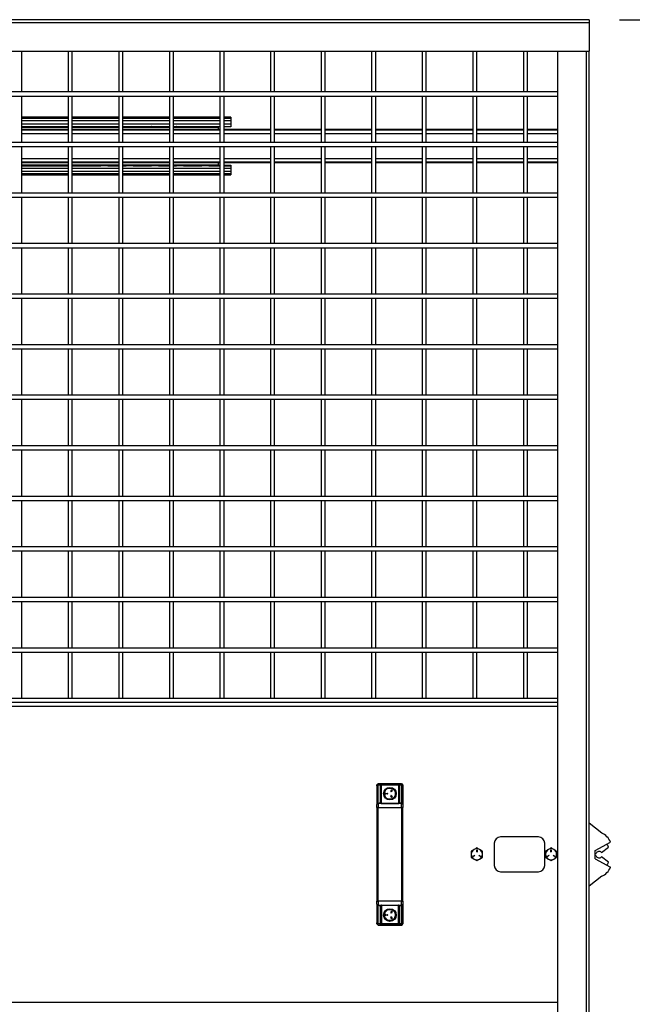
# Model space of a CAD drawing. Header units: inches. Extents: x 0.2 to 10.8, y 0.2 to 8.2.
# Tile 13 of 42: x 3.6 to 4.6, y 3.4 to 5. Entities that reach past the tile are written whole.
import ezdxf

# ---------------------------------------------------------------- set-up
doc = ezdxf.new("R2010")
doc.units = ezdxf.units.IN
doc.header["$MEASUREMENT"] = 0
doc.layers.add('DIMENSIONS', color=140, linetype='Continuous', lineweight=25)
doc.styles.add('SLDTEXTSTYLE0', font='TXT', dxfattribs={"width": 0.7})
doc.dimstyles.new('SLDDIMSTYLE0', dxfattribs={"dimtxt": 0.084961, "dimasz": 0.13, "dimexe": 0, "dimexo": 0.0625, "dimgap": 0.02124, "dimtad": 0, "dimtih": 1, "dimtoh": 1, "dimlfac": 24, "dimrnd": 1e-09, "dimzin": 12, "dimdsep": 46, "dimtxsty": 'SLDTEXTSTYLE0', "dimsah": 1, "dimcen": 0.09, "dimadec": 0, "dimazin": 3, "dimtfac": 1, "dimtofl": 0, "dimtmove": 0, "dimatfit": 3, "dimfxl": 0, "dimfrac": 2, "dimtolj": 1, "dimtzin": 12, "dimarcsym": 0})

# ---------------------------------------------------------------- blocks, each defined once
blk = doc.blocks.new('_D')
at = {"layer": 'DIMENSIONS'}
for p, q in [((4.6236, 5.0463), (5.124, 5.0463)), ((4.999, 5.0463), (4.999, 3.823)), ((4.8021, 3.669), (4.7736, 3.669)), ((4.7736, 3.669), (4.7736, 3.5339)), ((5.1959, 3.669), (5.2245, 3.669)), ((5.2245, 3.669), (5.2245, 3.5339)), ((4.7736, 3.5339), (4.8021, 3.5339)), ((5.2245, 3.5339), (5.1959, 3.5339)), ((4.999, 2.2955), (4.999, 3.5149)), ((4.6236, 2.2955), (5.124, 2.2955))]:
    blk.add_line(p, q, dxfattribs=at)
for points in [[(4.999, 5.0463), (4.979, 4.9163), (5.019, 4.9163)], [(4.999, 2.2955), (5.019, 2.4255), (4.979, 2.4255)]]:
    blk.add_solid(points, dxfattribs=at)
at = {"layer": 'DIMENSIONS', "char_height": 0.08333, "attachment_point": 1, "style": 'SLDTEXTSTYLE0'}
for s, insert in [('66.02', (4.8374, 3.7954)), ('1676.9', (4.8021, 3.6414))]:
    blk.add_mtext(s, dxfattribs=dict(at, insert=insert))

msp = doc.modelspace()

# ---------------------------------------------------------------- linework, layer by layer
for p, q in [((4.57355, 5.04628), (2.62564, 5.04628)), ((2.62564, 5.04148), (4.57355, 5.04148)), ((4.57355, 5.04628), (4.57355, 5.04148)), ((4.57355, 5.04148), (4.57355, 4.9942)), ((2.62564, 4.9942), (4.57355, 4.9942)), ((3.63866, 4.92716), (3.63866, 4.9942)), ((3.71532, 4.9942), (3.71532, 4.92716)), ((3.72199, 4.92716), (3.72199, 4.9942)), ((3.79866, 4.9942), (3.79866, 4.92716)), ((3.80532, 4.92716), (3.80532, 4.9942)), ((3.88199, 4.9942), (3.88199, 4.92716)), ((3.88866, 4.92716), (3.88866, 4.9942)), ((3.96532, 4.9942), (3.96532, 4.92716)), ((3.97199, 4.92716), (3.97199, 4.9942)), ((4.04866, 4.9942), (4.04866, 4.92716)), ((4.05532, 4.92716), (4.05532, 4.9942)), ((4.13199, 4.9942), (4.13199, 4.92716)), ((4.13866, 4.92716), (4.13866, 4.9942)), ((4.21532, 4.9942), (4.21532, 4.92716)), ((4.22199, 4.92716), (4.22199, 4.9942)), ((4.29866, 4.9942), (4.29866, 4.92716)), ((4.30532, 4.92716), (4.30532, 4.9942)), ((4.38199, 4.9942), (4.38199, 4.92716)), ((4.38866, 4.92716), (4.38866, 4.9942)), ((4.46532, 4.9942), (4.46532, 4.92716)), ((4.47199, 4.92716), (4.47199, 4.9942)), ((4.52147, 4.9942), (4.52147, 2.34758)), ((4.56875, 4.9942), (4.56875, 2.34758)), ((4.57355, 2.34758), (4.57355, 4.9942)), ((4.52147, 4.92716), (2.67772, 4.92716)), ((2.67772, 4.92049), (4.52147, 4.92049)), ((3.63866, 4.84383), (3.63866, 4.92049)), ((3.71532, 4.92049), (3.71532, 4.84383)), ((3.72199, 4.84383), (3.72199, 4.92049)), ((3.79866, 4.92049), (3.79866, 4.84383)), ((3.80532, 4.84383), (3.80532, 4.92049)), ((3.88199, 4.92049), (3.88199, 4.84383)), ((3.88866, 4.84383), (3.88866, 4.92049)), ((3.96532, 4.92049), (3.96532, 4.84383)), ((3.97199, 4.84383), (3.97199, 4.92049)), ((4.04866, 4.92049), (4.04866, 4.84383)), ((4.05532, 4.84383), (4.05532, 4.92049)), ((4.13199, 4.92049), (4.13199, 4.84383)), ((4.13866, 4.84383), (4.13866, 4.92049)), ((4.21532, 4.92049), (4.21532, 4.84383)), ((4.22199, 4.84383), (4.22199, 4.92049)), ((4.29866, 4.92049), (4.29866, 4.84383)), ((4.30532, 4.84383), (4.30532, 4.92049)), ((4.38199, 4.92049), (4.38199, 4.84383)), ((4.38866, 4.84383), (4.38866, 4.92049)), ((4.46532, 4.92049), (4.46532, 4.84383)), ((4.47199, 4.84383), (4.47199, 4.92049)), ((3.71532, 4.88547), (3.63866, 4.88547)), ((3.79866, 4.88547), (3.72199, 4.88547)), ((3.88199, 4.88547), (3.80532, 4.88547)), ((3.96532, 4.88547), (3.88866, 4.88547)), ((3.98303, 4.88547), (3.97199, 4.88547)), ((3.98303, 4.88547), (3.98303, 4.88397)), ((3.63866, 4.88397), (3.71532, 4.88397)), ((3.71532, 4.88377), (3.63866, 4.88377)), ((3.63866, 4.8801), (3.71532, 4.8801)), ((3.71532, 4.87418), (3.63866, 4.87418)), ((3.63866, 4.87049), (3.71532, 4.87049)), ((3.63866, 4.87024), (3.71532, 4.87024)), ((3.63866, 4.86921), (3.71532, 4.86921)), ((3.72199, 4.88397), (3.79866, 4.88397)), ((3.79866, 4.88377), (3.72199, 4.88377)), ((3.72199, 4.8801), (3.79866, 4.8801)), ((3.79866, 4.87418), (3.72199, 4.87418)), ((3.72199, 4.87049), (3.79866, 4.87049)), ((3.72199, 4.87024), (3.76892, 4.87024)), ((3.72199, 4.86921), (3.79866, 4.86921)), ((3.78093, 4.86921), (3.78037, 4.87049)), ((3.78051, 4.87024), (3.79866, 4.87024)), ((3.80532, 4.88397), (3.88199, 4.88397)), ((3.88199, 4.88377), (3.80532, 4.88377)), ((3.80532, 4.8801), (3.88199, 4.8801)), ((3.88199, 4.87418), (3.80532, 4.87418)), ((3.80532, 4.87049), (3.88199, 4.87049)), ((3.80532, 4.87024), (3.81059, 4.87024)), ((3.80532, 4.86921), (3.88199, 4.86921)), ((3.8226, 4.86921), (3.82204, 4.87049)), ((3.82217, 4.87024), (3.85225, 4.87024)), ((3.86426, 4.86921), (3.86371, 4.87049)), ((3.86384, 4.87024), (3.88199, 4.87024)), ((3.88866, 4.88397), (3.96532, 4.88397)), ((3.96532, 4.88377), (3.88866, 4.88377)), ((3.88866, 4.8801), (3.96532, 4.8801)), ((3.96532, 4.87418), (3.88866, 4.87418)), ((3.88866, 4.87049), (3.96532, 4.87049)), ((3.88866, 4.87024), (3.89392, 4.87024)), ((3.88866, 4.86921), (3.96219, 4.86921)), ((3.90593, 4.86921), (3.90537, 4.87049)), ((3.90551, 4.87024), (3.93559, 4.87024)), ((3.9476, 4.86921), (3.94704, 4.87049)), ((3.94717, 4.87024), (3.96532, 4.87024)), ((3.96532, 4.86954), (3.96219, 4.86954)), ((3.96219, 4.86954), (3.96219, 4.86921)), ((3.96219, 4.86921), (3.96219, 4.86534)), ((3.97199, 4.88397), (3.98303, 4.88397)), ((3.98303, 4.88377), (3.97199, 4.88377)), ((3.97199, 4.8801), (3.98303, 4.8801)), ((3.98303, 4.87418), (3.97199, 4.87418)), ((3.97199, 4.87049), (3.98303, 4.87049)), ((3.97199, 4.87024), (3.98303, 4.87024)), ((3.98303, 4.86954), (3.97199, 4.86954)), ((3.98303, 4.88397), (3.98303, 4.88377)), ((3.98303, 4.88377), (3.98303, 4.8801)), ((3.98303, 4.8801), (3.98303, 4.87418)), ((3.98303, 4.87418), (3.98303, 4.87049)), ((3.98303, 4.87049), (3.98303, 4.87024)), ((3.98303, 4.86996), (3.98303, 4.86954)), ((3.63866, 4.86534), (3.71532, 4.86534)), ((3.71532, 4.86528), (3.63866, 4.86528)), ((3.71532, 4.86399), (3.63866, 4.86399)), ((3.63866, 4.85889), (3.71532, 4.85889)), ((3.72199, 4.86534), (3.79866, 4.86534)), ((3.79866, 4.86528), (3.72199, 4.86528)), ((3.79866, 4.86399), (3.72199, 4.86399)), ((3.72199, 4.85889), (3.79866, 4.85889)), ((3.80532, 4.86534), (3.88199, 4.86534)), ((3.88199, 4.86528), (3.80532, 4.86528)), ((3.88199, 4.86399), (3.80532, 4.86399)), ((3.80532, 4.85889), (3.88199, 4.85889)), ((3.88866, 4.86534), (3.96219, 4.86534)), ((3.96532, 4.86528), (3.88866, 4.86528)), ((3.96532, 4.86399), (3.88866, 4.86399)), ((3.88866, 4.85889), (3.96532, 4.85889)), ((3.96219, 4.86534), (3.96219, 4.86528)), ((4.04866, 4.86528), (3.97199, 4.86528)), ((4.04866, 4.86399), (3.97199, 4.86399)), ((3.97199, 4.85889), (4.04866, 4.85889)), ((4.13199, 4.86528), (4.05532, 4.86528)), ((4.13199, 4.86399), (4.05532, 4.86399)), ((4.05532, 4.85889), (4.13199, 4.85889)), ((4.21532, 4.86528), (4.13866, 4.86528)), ((4.21532, 4.86399), (4.13866, 4.86399)), ((4.13866, 4.85889), (4.21532, 4.85889)), ((4.29866, 4.86528), (4.22199, 4.86528)), ((4.29866, 4.86399), (4.22199, 4.86399)), ((4.22199, 4.85889), (4.29866, 4.85889)), ((4.38199, 4.86528), (4.30532, 4.86528)), ((4.38199, 4.86399), (4.30532, 4.86399)), ((4.30532, 4.85889), (4.38199, 4.85889)), ((4.46532, 4.86528), (4.38866, 4.86528)), ((4.46532, 4.86399), (4.38866, 4.86399)), ((4.38866, 4.85889), (4.46532, 4.85889)), ((4.52147, 4.86528), (4.47199, 4.86528)), ((4.52147, 4.86399), (4.47199, 4.86399)), ((4.47199, 4.85889), (4.52147, 4.85889)), ((4.52147, 4.84383), (2.67772, 4.84383)), ((2.67772, 4.83716), (4.52147, 4.83716)), ((3.63866, 4.76049), (3.63866, 4.83716)), ((3.71532, 4.83716), (3.71532, 4.76049)), ((3.72199, 4.76049), (3.72199, 4.83716)), ((3.79866, 4.83716), (3.79866, 4.76049)), ((3.80532, 4.76049), (3.80532, 4.83716)), ((3.88199, 4.83716), (3.88199, 4.76049)), ((3.88866, 4.76049), (3.88866, 4.83716)), ((3.96532, 4.83716), (3.96532, 4.76049)), ((3.97199, 4.76049), (3.97199, 4.83716)), ((4.04866, 4.83716), (4.04866, 4.76049)), ((4.05532, 4.76049), (4.05532, 4.83716)), ((4.13199, 4.83716), (4.13199, 4.76049)), ((4.13866, 4.76049), (4.13866, 4.83716)), ((4.21532, 4.83716), (4.21532, 4.76049)), ((4.22199, 4.76049), (4.22199, 4.83716)), ((4.29866, 4.83716), (4.29866, 4.76049)), ((4.30532, 4.76049), (4.30532, 4.83716)), ((4.38199, 4.83716), (4.38199, 4.76049)), ((4.38866, 4.76049), (4.38866, 4.83716)), ((4.46532, 4.83716), (4.46532, 4.76049)), ((4.47199, 4.76049), (4.47199, 4.83716)), ((3.71532, 4.81701), (3.63866, 4.81701)), ((3.63866, 4.81191), (3.71532, 4.81191)), ((3.63866, 4.81062), (3.71532, 4.81062)), ((3.71532, 4.81057), (3.63866, 4.81057)), ((3.71532, 4.80669), (3.63866, 4.80669)), ((3.63866, 4.80566), (3.71532, 4.80566)), ((3.71532, 4.80541), (3.63866, 4.80541)), ((3.79866, 4.81701), (3.72199, 4.81701)), ((3.72199, 4.81191), (3.79866, 4.81191)), ((3.72199, 4.81062), (3.79866, 4.81062)), ((3.79866, 4.81057), (3.72199, 4.81057)), ((3.79866, 4.80669), (3.72199, 4.80669)), ((3.72199, 4.80566), (3.76892, 4.80566)), ((3.79866, 4.80541), (3.72199, 4.80541)), ((3.78037, 4.80541), (3.78093, 4.80669)), ((3.78051, 4.80566), (3.79866, 4.80566)), ((3.88199, 4.81701), (3.80532, 4.81701)), ((3.80532, 4.81191), (3.88199, 4.81191)), ((3.80532, 4.81062), (3.88199, 4.81062)), ((3.88199, 4.81057), (3.80532, 4.81057)), ((3.88199, 4.80669), (3.80532, 4.80669)), ((3.80532, 4.80566), (3.81059, 4.80566)), ((3.88199, 4.80541), (3.80532, 4.80541)), ((3.82204, 4.80541), (3.8226, 4.80669)), ((3.82217, 4.80566), (3.85225, 4.80566)), ((3.86371, 4.80541), (3.86426, 4.80669)), ((3.86384, 4.80566), (3.88199, 4.80566)), ((3.96532, 4.81701), (3.88866, 4.81701)), ((3.88866, 4.81191), (3.96532, 4.81191)), ((3.88866, 4.81062), (3.96532, 4.81062)), ((3.96219, 4.81057), (3.88866, 4.81057)), ((3.96219, 4.80669), (3.88866, 4.80669)), ((3.88866, 4.80566), (3.89392, 4.80566)), ((3.96532, 4.80541), (3.88866, 4.80541)), ((3.90537, 4.80541), (3.90593, 4.80669)), ((3.90551, 4.80566), (3.93559, 4.80566)), ((3.94704, 4.80541), (3.9476, 4.80669)), ((3.94717, 4.80566), (3.96532, 4.80566)), ((3.96219, 4.81062), (3.96219, 4.81057)), ((3.96219, 4.81057), (3.96219, 4.80669)), ((3.96219, 4.80669), (3.96219, 4.80636)), ((3.96219, 4.80636), (3.96532, 4.80636)), ((4.04866, 4.81701), (3.97199, 4.81701)), ((3.97199, 4.81191), (4.04866, 4.81191)), ((3.97199, 4.81062), (4.04866, 4.81062)), ((3.97199, 4.80636), (3.98303, 4.80636)), ((3.97199, 4.80566), (3.98303, 4.80566)), ((3.98303, 4.80541), (3.97199, 4.80541)), ((3.98303, 4.80636), (3.98303, 4.80595)), ((3.98303, 4.80566), (3.98303, 4.80541)), ((3.98303, 4.80541), (3.98303, 4.80172)), ((4.13199, 4.81701), (4.05532, 4.81701)), ((4.05532, 4.81191), (4.13199, 4.81191)), ((4.05532, 4.81062), (4.13199, 4.81062)), ((4.21532, 4.81701), (4.13866, 4.81701)), ((4.13866, 4.81191), (4.21532, 4.81191)), ((4.13866, 4.81062), (4.21532, 4.81062)), ((4.29866, 4.81701), (4.22199, 4.81701)), ((4.22199, 4.81191), (4.29866, 4.81191)), ((4.22199, 4.81062), (4.29866, 4.81062)), ((4.38199, 4.81701), (4.30532, 4.81701)), ((4.30532, 4.81191), (4.38199, 4.81191)), ((4.30532, 4.81062), (4.38199, 4.81062)), ((4.46532, 4.81701), (4.38866, 4.81701)), ((4.38866, 4.81191), (4.46532, 4.81191)), ((4.38866, 4.81062), (4.46532, 4.81062)), ((4.52147, 4.81701), (4.47199, 4.81701)), ((4.47199, 4.81191), (4.52147, 4.81191)), ((4.47199, 4.81062), (4.52147, 4.81062)), ((3.63866, 4.80172), (3.71532, 4.80172)), ((3.71532, 4.7958), (3.63866, 4.7958)), ((3.63866, 4.79214), (3.71532, 4.79214)), ((3.71532, 4.79193), (3.63866, 4.79193)), ((3.63866, 4.79043), (3.71532, 4.79043)), ((3.72199, 4.80172), (3.79866, 4.80172)), ((3.79866, 4.7958), (3.72199, 4.7958)), ((3.72199, 4.79214), (3.79866, 4.79214)), ((3.79866, 4.79193), (3.72199, 4.79193)), ((3.72199, 4.79043), (3.79866, 4.79043)), ((3.80532, 4.80172), (3.88199, 4.80172)), ((3.88199, 4.7958), (3.80532, 4.7958)), ((3.80532, 4.79214), (3.88199, 4.79214)), ((3.88199, 4.79193), (3.80532, 4.79193)), ((3.80532, 4.79043), (3.88199, 4.79043)), ((3.88866, 4.80172), (3.96532, 4.80172)), ((3.96532, 4.7958), (3.88866, 4.7958)), ((3.88866, 4.79214), (3.96532, 4.79214)), ((3.96532, 4.79193), (3.88866, 4.79193)), ((3.88866, 4.79043), (3.96532, 4.79043)), ((3.97199, 4.80172), (3.98303, 4.80172)), ((3.98303, 4.7958), (3.97199, 4.7958)), ((3.97199, 4.79214), (3.98303, 4.79214)), ((3.98303, 4.79193), (3.97199, 4.79193)), ((3.97199, 4.79043), (3.98303, 4.79043)), ((3.98303, 4.80172), (3.98303, 4.7958)), ((3.98303, 4.7958), (3.98303, 4.79214)), ((3.98303, 4.79214), (3.98303, 4.79193)), ((3.98303, 4.79193), (3.98303, 4.79043)), ((4.52147, 4.76049), (2.67772, 4.76049)), ((2.67772, 4.75383), (4.52147, 4.75383)), ((3.63866, 4.67716), (3.63866, 4.75383)), ((3.71532, 4.75383), (3.71532, 4.67716)), ((3.72199, 4.67716), (3.72199, 4.75383)), ((3.79866, 4.75383), (3.79866, 4.67716)), ((3.80532, 4.67716), (3.80532, 4.75383)), ((3.88199, 4.75383), (3.88199, 4.67716)), ((3.88866, 4.67716), (3.88866, 4.75383)), ((3.96532, 4.75383), (3.96532, 4.67716)), ((3.97199, 4.67716), (3.97199, 4.75383)), ((4.04866, 4.75383), (4.04866, 4.67716)), ((4.05532, 4.67716), (4.05532, 4.75383)), ((4.13199, 4.75383), (4.13199, 4.67716)), ((4.13866, 4.67716), (4.13866, 4.75383)), ((4.21532, 4.75383), (4.21532, 4.67716)), ((4.22199, 4.67716), (4.22199, 4.75383)), ((4.29866, 4.75383), (4.29866, 4.67716)), ((4.30532, 4.67716), (4.30532, 4.75383)), ((4.38199, 4.75383), (4.38199, 4.67716)), ((4.38866, 4.67716), (4.38866, 4.75383)), ((4.46532, 4.75383), (4.46532, 4.67716)), ((4.47199, 4.67716), (4.47199, 4.75383)), ((4.52147, 4.67716), (2.67772, 4.67716)), ((2.67772, 4.67049), (4.52147, 4.67049)), ((3.63866, 4.59383), (3.63866, 4.67049)), ((3.71532, 4.67049), (3.71532, 4.59383)), ((3.72199, 4.59383), (3.72199, 4.67049)), ((3.79866, 4.67049), (3.79866, 4.59383)), ((3.80532, 4.59383), (3.80532, 4.67049)), ((3.88199, 4.67049), (3.88199, 4.59383)), ((3.88866, 4.59383), (3.88866, 4.67049)), ((3.96532, 4.67049), (3.96532, 4.59383)), ((3.97199, 4.59383), (3.97199, 4.67049)), ((4.04866, 4.67049), (4.04866, 4.59383)), ((4.05532, 4.59383), (4.05532, 4.67049)), ((4.13199, 4.67049), (4.13199, 4.59383)), ((4.13866, 4.59383), (4.13866, 4.67049)), ((4.21532, 4.67049), (4.21532, 4.59383)), ((4.22199, 4.59383), (4.22199, 4.67049)), ((4.29866, 4.67049), (4.29866, 4.59383)), ((4.30532, 4.59383), (4.30532, 4.67049)), ((4.38199, 4.67049), (4.38199, 4.59383)), ((4.38866, 4.59383), (4.38866, 4.67049)), ((4.46532, 4.67049), (4.46532, 4.59383)), ((4.47199, 4.59383), (4.47199, 4.67049)), ((4.52147, 4.59383), (2.67772, 4.59383)), ((2.67772, 4.58716), (4.52147, 4.58716)), ((3.63866, 4.51049), (3.63866, 4.58716)), ((3.71532, 4.58716), (3.71532, 4.51049)), ((3.72199, 4.51049), (3.72199, 4.58716)), ((3.79866, 4.58716), (3.79866, 4.51049)), ((3.80532, 4.51049), (3.80532, 4.58716)), ((3.88199, 4.58716), (3.88199, 4.51049)), ((3.88866, 4.51049), (3.88866, 4.58716)), ((3.96532, 4.58716), (3.96532, 4.51049)), ((3.97199, 4.51049), (3.97199, 4.58716)), ((4.04866, 4.58716), (4.04866, 4.51049)), ((4.05532, 4.51049), (4.05532, 4.58716)), ((4.13199, 4.58716), (4.13199, 4.51049)), ((4.13866, 4.51049), (4.13866, 4.58716)), ((4.21532, 4.58716), (4.21532, 4.51049)), ((4.22199, 4.51049), (4.22199, 4.58716)), ((4.29866, 4.58716), (4.29866, 4.51049)), ((4.30532, 4.51049), (4.30532, 4.58716)), ((4.38199, 4.58716), (4.38199, 4.51049)), ((4.38866, 4.51049), (4.38866, 4.58716)), ((4.46532, 4.58716), (4.46532, 4.51049)), ((4.47199, 4.51049), (4.47199, 4.58716)), ((4.52147, 4.51049), (2.67772, 4.51049)), ((2.67772, 4.50383), (4.52147, 4.50383)), ((3.63866, 4.42716), (3.63866, 4.50383)), ((3.71532, 4.50383), (3.71532, 4.42716)), ((3.72199, 4.42716), (3.72199, 4.50383)), ((3.79866, 4.50383), (3.79866, 4.42716)), ((3.80532, 4.42716), (3.80532, 4.50383)), ((3.88199, 4.50383), (3.88199, 4.42716)), ((3.88866, 4.42716), (3.88866, 4.50383)), ((3.96532, 4.50383), (3.96532, 4.42716)), ((3.97199, 4.42716), (3.97199, 4.50383)), ((4.04866, 4.50383), (4.04866, 4.42716)), ((4.05532, 4.42716), (4.05532, 4.50383)), ((4.13199, 4.50383), (4.13199, 4.42716)), ((4.13866, 4.42716), (4.13866, 4.50383)), ((4.21532, 4.50383), (4.21532, 4.42716)), ((4.22199, 4.42716), (4.22199, 4.50383)), ((4.29866, 4.50383), (4.29866, 4.42716)), ((4.30532, 4.42716), (4.30532, 4.50383)), ((4.38199, 4.50383), (4.38199, 4.42716)), ((4.38866, 4.42716), (4.38866, 4.50383)), ((4.46532, 4.50383), (4.46532, 4.42716)), ((4.47199, 4.42716), (4.47199, 4.50383)), ((4.52147, 4.42716), (2.67772, 4.42716)), ((2.67772, 4.42049), (4.52147, 4.42049)), ((3.63866, 4.34383), (3.63866, 4.42049)), ((3.71532, 4.42049), (3.71532, 4.34383)), ((3.72199, 4.34383), (3.72199, 4.42049)), ((3.79866, 4.42049), (3.79866, 4.34383)), ((3.80532, 4.34383), (3.80532, 4.42049)), ((3.88199, 4.42049), (3.88199, 4.34383)), ((3.88866, 4.34383), (3.88866, 4.42049)), ((3.96532, 4.42049), (3.96532, 4.34383)), ((3.97199, 4.34383), (3.97199, 4.42049)), ((4.04866, 4.42049), (4.04866, 4.34383)), ((4.05532, 4.34383), (4.05532, 4.42049)), ((4.13199, 4.42049), (4.13199, 4.34383)), ((4.13866, 4.34383), (4.13866, 4.42049)), ((4.21532, 4.42049), (4.21532, 4.34383)), ((4.22199, 4.34383), (4.22199, 4.42049)), ((4.29866, 4.42049), (4.29866, 4.34383)), ((4.30532, 4.34383), (4.30532, 4.42049)), ((4.38199, 4.42049), (4.38199, 4.34383)), ((4.38866, 4.34383), (4.38866, 4.42049)), ((4.46532, 4.42049), (4.46532, 4.34383)), ((4.47199, 4.34383), (4.47199, 4.42049)), ((4.52147, 4.34383), (2.67772, 4.34383)), ((2.67772, 4.33716), (4.52147, 4.33716)), ((3.63866, 4.26049), (3.63866, 4.33716)), ((3.71532, 4.33716), (3.71532, 4.26049)), ((3.72199, 4.26049), (3.72199, 4.33716)), ((3.79866, 4.33716), (3.79866, 4.26049)), ((3.80532, 4.26049), (3.80532, 4.33716)), ((3.88199, 4.33716), (3.88199, 4.26049)), ((3.88866, 4.26049), (3.88866, 4.33716)), ((3.96532, 4.33716), (3.96532, 4.26049)), ((3.97199, 4.26049), (3.97199, 4.33716)), ((4.04866, 4.33716), (4.04866, 4.26049)), ((4.05532, 4.26049), (4.05532, 4.33716)), ((4.13199, 4.33716), (4.13199, 4.26049)), ((4.13866, 4.26049), (4.13866, 4.33716)), ((4.21532, 4.33716), (4.21532, 4.26049)), ((4.22199, 4.26049), (4.22199, 4.33716)), ((4.29866, 4.33716), (4.29866, 4.26049)), ((4.30532, 4.26049), (4.30532, 4.33716)), ((4.38199, 4.33716), (4.38199, 4.26049)), ((4.38866, 4.26049), (4.38866, 4.33716)), ((4.46532, 4.33716), (4.46532, 4.26049)), ((4.47199, 4.26049), (4.47199, 4.33716)), ((4.52147, 4.26049), (2.67772, 4.26049)), ((2.67772, 4.25383), (4.52147, 4.25383)), ((3.63866, 4.17716), (3.63866, 4.25383)), ((3.71532, 4.25383), (3.71532, 4.17716)), ((3.72199, 4.17716), (3.72199, 4.25383)), ((3.79866, 4.25383), (3.79866, 4.17716)), ((3.80532, 4.17716), (3.80532, 4.25383)), ((3.88199, 4.25383), (3.88199, 4.17716)), ((3.88866, 4.17716), (3.88866, 4.25383)), ((3.96532, 4.25383), (3.96532, 4.17716)), ((3.97199, 4.17716), (3.97199, 4.25383)), ((4.04866, 4.25383), (4.04866, 4.17716)), ((4.05532, 4.17716), (4.05532, 4.25383)), ((4.13199, 4.25383), (4.13199, 4.17716)), ((4.13866, 4.17716), (4.13866, 4.25383)), ((4.21532, 4.25383), (4.21532, 4.17716)), ((4.22199, 4.17716), (4.22199, 4.25383)), ((4.29866, 4.25383), (4.29866, 4.17716)), ((4.30532, 4.17716), (4.30532, 4.25383)), ((4.38199, 4.25383), (4.38199, 4.17716)), ((4.38866, 4.17716), (4.38866, 4.25383)), ((4.46532, 4.25383), (4.46532, 4.17716)), ((4.47199, 4.17716), (4.47199, 4.25383)), ((4.52147, 4.17716), (2.67772, 4.17716)), ((2.67772, 4.17049), (4.52147, 4.17049)), ((3.63866, 4.09383), (3.63866, 4.17049)), ((3.71532, 4.17049), (3.71532, 4.09383)), ((3.72199, 4.09383), (3.72199, 4.17049)), ((3.79866, 4.17049), (3.79866, 4.09383)), ((3.80532, 4.09383), (3.80532, 4.17049)), ((3.88199, 4.17049), (3.88199, 4.09383)), ((3.88866, 4.09383), (3.88866, 4.17049)), ((3.96532, 4.17049), (3.96532, 4.09383)), ((3.97199, 4.09383), (3.97199, 4.17049)), ((4.04866, 4.17049), (4.04866, 4.09383)), ((4.05532, 4.09383), (4.05532, 4.17049)), ((4.13199, 4.17049), (4.13199, 4.09383)), ((4.13866, 4.09383), (4.13866, 4.17049)), ((4.21532, 4.17049), (4.21532, 4.09383)), ((4.22199, 4.09383), (4.22199, 4.17049)), ((4.29866, 4.17049), (4.29866, 4.09383)), ((4.30532, 4.09383), (4.30532, 4.17049)), ((4.38199, 4.17049), (4.38199, 4.09383)), ((4.38866, 4.09383), (4.38866, 4.17049)), ((4.46532, 4.17049), (4.46532, 4.09383)), ((4.47199, 4.09383), (4.47199, 4.17049)), ((4.52147, 4.09383), (2.67772, 4.09383)), ((2.67772, 4.08716), (4.52147, 4.08716)), ((3.63866, 4.01049), (3.63866, 4.08716)), ((3.71532, 4.08716), (3.71532, 4.01049)), ((3.72199, 4.01049), (3.72199, 4.08716)), ((3.79866, 4.08716), (3.79866, 4.01049)), ((3.80532, 4.01049), (3.80532, 4.08716)), ((3.88199, 4.08716), (3.88199, 4.01049)), ((3.88866, 4.01049), (3.88866, 4.08716)), ((3.96532, 4.08716), (3.96532, 4.01049)), ((3.97199, 4.01049), (3.97199, 4.08716)), ((4.04866, 4.08716), (4.04866, 4.01049)), ((4.05532, 4.01049), (4.05532, 4.08716)), ((4.13199, 4.08716), (4.13199, 4.01049)), ((4.13866, 4.01049), (4.13866, 4.08716)), ((4.21532, 4.08716), (4.21532, 4.01049)), ((4.22199, 4.01049), (4.22199, 4.08716)), ((4.29866, 4.08716), (4.29866, 4.01049)), ((4.30532, 4.01049), (4.30532, 4.08716)), ((4.38199, 4.08716), (4.38199, 4.01049)), ((4.38866, 4.01049), (4.38866, 4.08716)), ((4.46532, 4.08716), (4.46532, 4.01049)), ((4.47199, 4.01049), (4.47199, 4.08716)), ((4.52147, 4.01049), (2.67772, 4.01049)), ((2.67772, 4.00383), (4.52147, 4.00383)), ((3.63866, 3.92716), (3.63866, 4.00383)), ((3.71532, 4.00383), (3.71532, 3.92716)), ((3.72199, 3.92716), (3.72199, 4.00383)), ((3.79866, 4.00383), (3.79866, 3.92716)), ((3.80532, 3.92716), (3.80532, 4.00383)), ((3.88199, 4.00383), (3.88199, 3.92716)), ((3.88866, 3.92716), (3.88866, 4.00383)), ((3.96532, 4.00383), (3.96532, 3.92716)), ((3.97199, 3.92716), (3.97199, 4.00383)), ((4.04866, 4.00383), (4.04866, 3.92716)), ((4.05532, 3.92716), (4.05532, 4.00383)), ((4.13199, 4.00383), (4.13199, 3.92716)), ((4.13866, 3.92716), (4.13866, 4.00383)), ((4.21532, 4.00383), (4.21532, 3.92716)), ((4.22199, 3.92716), (4.22199, 4.00383)), ((4.29866, 4.00383), (4.29866, 3.92716)), ((4.30532, 3.92716), (4.30532, 4.00383)), ((4.38199, 4.00383), (4.38199, 3.92716)), ((4.38866, 3.92716), (4.38866, 4.00383)), ((4.46532, 4.00383), (4.46532, 3.92716)), ((4.47199, 3.92716), (4.47199, 4.00383)), ((4.52147, 3.92716), (2.67772, 3.92716)), ((4.52147, 3.92049), (2.67772, 3.92049)), ((2.67772, 3.91497), (4.52147, 3.91497)), ((4.52147, 3.91497), (4.52147, 3.42601)), ((4.2241, 3.78349), (4.2241, 3.75248)), ((4.22619, 3.78689), (4.22619, 3.78513)), ((4.26467, 3.78689), (4.22619, 3.78689)), ((4.22619, 3.75413), (4.22619, 3.78513)), ((4.22619, 3.78513), (4.22931, 3.78513)), ((4.22931, 3.78513), (4.22931, 3.78591)), ((4.22931, 3.78513), (4.22931, 3.75625)), ((4.23035, 3.7848), (4.23139, 3.7848)), ((4.23035, 3.75543), (4.23035, 3.78431)), ((4.23139, 3.78688), (4.25946, 3.78688)), ((4.23139, 3.78688), (4.23139, 3.7848)), ((4.23139, 3.75439), (4.23139, 3.7848)), ((4.23139, 3.7848), (4.25946, 3.7848)), ((4.25946, 3.7848), (4.25946, 3.78688)), ((4.25946, 3.7848), (4.25946, 3.75439)), ((4.25946, 3.7848), (4.2605, 3.7848)), ((4.2605, 3.78431), (4.2605, 3.75543)), ((4.26154, 3.78591), (4.26154, 3.78513)), ((4.26154, 3.75625), (4.26154, 3.78513)), ((4.26154, 3.78513), (4.26467, 3.78513)), ((4.26467, 3.78513), (4.26467, 3.78689)), ((4.26467, 3.78513), (4.26467, 3.75413)), ((4.26675, 3.78349), (4.26675, 3.75248)), ((4.23501, 3.77049), (4.24022, 3.77951)), ((4.24022, 3.76147), (4.23501, 3.77049)), ((4.23841, 3.77077), (4.24151, 3.77077)), ((4.24151, 3.77022), (4.23841, 3.77022)), ((4.24022, 3.77951), (4.25064, 3.77951)), ((4.24715, 3.77402), (4.2487, 3.77671)), ((4.2487, 3.76428), (4.24715, 3.76696)), ((4.24917, 3.77643), (4.24762, 3.77375)), ((4.24762, 3.76723), (4.24917, 3.76455)), ((4.25064, 3.77951), (4.25584, 3.77049)), ((4.25584, 3.77049), (4.25064, 3.76147)), ((4.22619, 3.75413), (4.22619, 3.74755)), ((4.23097, 3.75413), (4.22619, 3.75413)), ((4.23139, 3.75439), (4.23139, 3.75389)), ((4.25946, 3.75439), (4.23139, 3.75439)), ((4.25946, 3.75389), (4.23139, 3.75389)), ((4.25064, 3.76147), (4.24022, 3.76147)), ((4.25946, 3.75389), (4.25946, 3.75439)), ((4.26467, 3.75413), (4.25988, 3.75413)), ((4.26467, 3.74755), (4.26467, 3.75413)), ((4.22619, 3.74755), (4.2241, 3.74755)), ((4.2241, 3.74755), (4.2241, 3.59328)), ((4.22619, 3.59328), (4.22619, 3.74755)), ((4.22619, 3.74755), (4.26467, 3.74755)), ((4.26675, 3.74755), (4.26467, 3.74755)), ((4.26467, 3.74755), (4.26467, 3.59328)), ((4.26675, 3.59328), (4.26675, 3.74755)), ((4.59435, 3.70553), (4.57355, 3.72206)), ((4.4173, 3.68872), (4.4173, 3.65226)), ((4.49022, 3.69914), (4.42772, 3.69914)), ((4.50064, 3.65226), (4.50064, 3.68872)), ((4.58352, 3.67678), (4.60902, 3.69074)), ((4.38244, 3.66722), (4.38513, 3.66877)), ((4.3854, 3.6683), (4.38271, 3.66675)), ((4.38838, 3.67441), (4.38838, 3.67751)), ((4.38893, 3.67751), (4.38893, 3.67441)), ((4.3946, 3.66675), (4.39191, 3.6683)), ((4.39219, 3.66877), (4.39487, 3.66722)), ((4.50484, 3.66722), (4.50752, 3.66877)), ((4.50779, 3.6683), (4.50511, 3.66675)), ((4.51078, 3.67441), (4.51078, 3.67751)), ((4.51133, 3.67751), (4.51133, 3.67441)), ((4.51699, 3.66675), (4.51431, 3.6683)), ((4.51458, 3.66877), (4.51727, 3.66722)), ((4.58352, 3.66303), (4.58352, 3.67678)), ((4.58352, 3.67178), (4.5851, 3.67178)), ((4.59412, 3.67363), (4.60568, 3.6822)), ((4.5851, 3.66803), (4.58352, 3.66803)), ((4.58352, 3.66303), (4.60902, 3.64908)), ((4.60568, 3.65762), (4.59412, 3.66619)), ((4.42772, 3.64185), (4.49022, 3.64185)), ((4.59435, 3.63428), (4.57355, 3.61776)), ((4.2241, 3.59328), (4.22619, 3.59328)), ((4.2241, 3.58835), (4.2241, 3.55734)), ((4.22619, 3.59328), (4.22619, 3.5867)), ((4.26467, 3.59328), (4.22619, 3.59328)), ((4.23139, 3.58694), (4.25946, 3.58694)), ((4.23139, 3.58694), (4.23139, 3.58644)), ((4.25946, 3.58644), (4.25946, 3.58694)), ((4.26467, 3.5867), (4.26467, 3.59328)), ((4.26467, 3.59328), (4.26675, 3.59328)), ((4.26675, 3.58835), (4.26675, 3.55734)), ((4.22619, 3.5867), (4.23097, 3.5867)), ((4.22619, 3.5557), (4.22619, 3.5867)), ((4.22931, 3.58458), (4.22931, 3.5557)), ((4.23035, 3.55652), (4.23035, 3.5854)), ((4.23139, 3.58644), (4.25946, 3.58644)), ((4.23139, 3.58644), (4.23139, 3.55604)), ((4.23501, 3.57036), (4.24022, 3.57938)), ((4.23841, 3.57077), (4.24151, 3.57077)), ((4.24022, 3.57938), (4.25064, 3.57938)), ((4.24715, 3.57402), (4.2487, 3.57671)), ((4.24917, 3.57643), (4.24762, 3.57375)), ((4.25064, 3.57938), (4.25584, 3.57036)), ((4.25946, 3.55604), (4.25946, 3.58644)), ((4.25988, 3.5867), (4.26467, 3.5867)), ((4.2605, 3.5854), (4.2605, 3.55652)), ((4.26154, 3.5557), (4.26154, 3.58458)), ((4.26467, 3.5867), (4.26467, 3.5557)), ((4.22931, 3.5557), (4.22619, 3.5557)), ((4.22619, 3.55394), (4.22619, 3.5557)), ((4.22931, 3.55492), (4.22931, 3.5557)), ((4.23035, 3.55604), (4.23139, 3.55604)), ((4.23139, 3.55604), (4.23139, 3.55395)), ((4.25946, 3.55604), (4.23139, 3.55604)), ((4.24022, 3.56134), (4.23501, 3.57036)), ((4.24151, 3.57022), (4.23841, 3.57022)), ((4.25064, 3.56134), (4.24022, 3.56134)), ((4.2487, 3.56428), (4.24715, 3.56696)), ((4.24762, 3.56723), (4.24917, 3.56455)), ((4.25584, 3.57036), (4.25064, 3.56134)), ((4.2605, 3.55604), (4.25946, 3.55604)), ((4.25946, 3.55395), (4.25946, 3.55604)), ((4.26467, 3.5557), (4.26154, 3.5557)), ((4.26154, 3.5557), (4.26154, 3.55492)), ((4.26467, 3.55394), (4.26467, 3.5557)), ((4.22619, 3.55394), (4.26467, 3.55394)), ((4.25946, 3.55395), (4.23139, 3.55395)), ((4.52147, 3.42601), (2.67772, 3.42601))]:
    msp.add_line(p, q)
at = {"flags": 128}
for points in [[(3.76905, 4.87049), (3.76885, 4.8701), (3.7685, 4.86921)], [(3.81072, 4.87049), (3.81051, 4.8701), (3.81016, 4.86921)], [(3.85239, 4.87049), (3.85218, 4.8701), (3.85183, 4.86921)], [(3.89405, 4.87049), (3.89385, 4.8701), (3.8935, 4.86921)], [(3.93572, 4.87049), (3.93551, 4.8701), (3.93516, 4.86921)], [(3.7685, 4.80669), (3.76885, 4.8058), (3.76905, 4.80541)], [(3.81016, 4.80669), (3.81051, 4.8058), (3.81072, 4.80541)], [(3.85183, 4.80669), (3.85218, 4.8058), (3.85239, 4.80541)], [(3.8935, 4.80669), (3.89385, 4.8058), (3.89405, 4.80541)], [(3.93516, 4.80669), (3.93551, 4.8058), (3.93572, 4.80541)]]:
    msp.add_lwpolyline(points, dxfattribs=at)
for centre in [(4.24543, 3.77049), (4.24543, 3.57036)]:
    msp.add_circle(centre, 0.01042)
for centre, radius, start, end in [((4.22619, 3.7848), 0.00208, 90, 180), ((4.22599, 3.78324), 0.0019, 84.08501, 172.50024), ((4.22937, 3.78492), 0.000986, 3.78793, 93.34303), ((4.22941, 3.78419), 0.000952, 7.49976, 95.91499), ((4.26149, 3.78492), 0.000986, 86.65697, 176.21207), ((4.26145, 3.78419), 0.000952, 84.08501, 172.50024), ((4.26467, 3.7848), 0.00208, 0, 90), ((4.26486, 3.78324), 0.0019, 7.49976, 95.91499), ((4.24543, 3.77049), 0.00911, 158.21321, 201.78679), ((4.23841, 3.77049), 0.000273, 90, 270), ((4.24543, 3.77049), 0.00911, 98.21321, 141.78679), ((4.24151, 3.77049), 0.000273, 270, 90), ((4.24543, 3.77049), 0.00911, 38.21321, 81.78679), ((4.24739, 3.77389), 0.000273, 150, 330), ((4.24739, 3.7671), 0.000273, 30, 210), ((4.24894, 3.77657), 0.000273, 330, 150), ((4.24543, 3.77049), 0.00911, 338.21321, 21.78679), ((4.22599, 3.75223), 0.0019, 84.08501, 172.50024), ((4.22941, 3.7553), 0.000952, 7.49976, 95.91499), ((4.23067, 3.75406), 0.000513, 67.00062, 129.50327), ((4.23139, 3.75543), 0.00104, 239.63803, 270), ((4.23143, 3.75355), 0.000737, 109.55534, 128.50512), ((4.24543, 3.77049), 0.00911, 218.21321, 261.78679), ((4.24543, 3.77049), 0.00911, 278.21321, 321.78679), ((4.24894, 3.76441), 0.000273, 210, 30), ((4.25946, 3.75543), 0.00104, 270, 300.36197), ((4.25943, 3.75355), 0.000737, 51.49488, 70.44466), ((4.26019, 3.75406), 0.000513, 50.49673, 112.99938), ((4.26145, 3.7553), 0.000952, 84.08501, 172.50024), ((4.26486, 3.75223), 0.0019, 7.49976, 95.91499), ((4.58215, 3.67877), 0.02942, 24.02173, 65.49203), ((4.42772, 3.68872), 0.01042, 90, 180), ((4.49022, 3.68872), 0.01042, 0, 90), ((4.59946, 3.68104), 0.00634, 10.57168, 66.93525), ((4.38866, 3.67049), 0.00911, 120, 180), ((4.38866, 3.67049), 0.00911, 180, 240), ((4.38866, 3.67049), 0.00911, 60, 120), ((4.38526, 3.66853), 0.000273, 300, 120), ((4.38866, 3.67751), 0.000273, 0, 180), ((4.38866, 3.67441), 0.000273, 180, 0), ((4.39205, 3.66853), 0.000273, 60, 240), ((4.38866, 3.67049), 0.00911, 0, 60), ((4.38866, 3.67049), 0.00911, 300, 0), ((4.51105, 3.67049), 0.00911, 120, 180), ((4.51105, 3.67049), 0.00911, 180, 240), ((4.51105, 3.67049), 0.00911, 60, 120), ((4.50766, 3.66853), 0.000273, 300, 120), ((4.51105, 3.67751), 0.000273, 0, 180), ((4.51105, 3.67441), 0.000273, 180, 0), ((4.51445, 3.66853), 0.000273, 60, 240), ((4.51105, 3.67049), 0.00911, 0, 60), ((4.51105, 3.67049), 0.00911, 300, 0), ((4.59018, 3.66991), 0.00542, 43.3899, 159.74775), ((4.38258, 3.66698), 0.000273, 120, 300), ((4.38866, 3.67049), 0.00911, 240, 300), ((4.39473, 3.66698), 0.000273, 240, 60), ((4.42772, 3.65226), 0.01042, 180, 270), ((4.49022, 3.65226), 0.01042, 270, 0), ((4.50497, 3.66698), 0.000273, 120, 300), ((4.51105, 3.67049), 0.00911, 240, 300), ((4.51713, 3.66698), 0.000273, 240, 60), ((4.59018, 3.66991), 0.00542, 200.25225, 316.6101), ((4.59946, 3.65878), 0.00634, 293.06475, 349.42832), ((4.58215, 3.66105), 0.02942, 294.50797, 335.97827), ((4.22599, 3.5886), 0.0019, 187.49976, 275.91499), ((4.26486, 3.5886), 0.0019, 264.08501, 352.50024), ((4.22941, 3.58553), 0.000952, 264.08501, 352.50024), ((4.23067, 3.58677), 0.000513, 230.49673, 292.99938), ((4.23139, 3.5854), 0.00104, 90, 120.36197), ((4.23143, 3.58728), 0.000737, 231.49488, 250.44466), ((4.24543, 3.57049), 0.00911, 160.68616, 205.43597), ((4.23841, 3.57049), 0.000273, 90, 270), ((4.24543, 3.57049), 0.00911, 102.69026, 139.31384), ((4.24151, 3.57049), 0.000273, 270, 90), ((4.24739, 3.57389), 0.000273, 150, 330), ((4.24543, 3.57049), 0.00911, 40.68616, 77.30974), ((4.24894, 3.57657), 0.000273, 330, 150), ((4.24543, 3.57049), 0.00911, 334.56403, 19.31384), ((4.25946, 3.5854), 0.00104, 59.63803, 90), ((4.25943, 3.58728), 0.000737, 289.55534, 308.50512), ((4.26019, 3.58677), 0.000513, 247.00062, 309.50327), ((4.26145, 3.58553), 0.000952, 187.49976, 275.91499), ((4.22599, 3.55759), 0.0019, 187.49976, 275.91499), ((4.22619, 3.55603), 0.00208, 180, 270), ((4.22941, 3.55665), 0.000952, 264.08501, 352.50024), ((4.22937, 3.55591), 0.000986, 266.65697, 356.21207), ((4.24543, 3.57049), 0.00911, 214.56403, 270), ((4.24543, 3.57049), 0.00911, 270, 325.43597), ((4.24739, 3.5671), 0.000273, 30, 210), ((4.24894, 3.56441), 0.000273, 210, 30), ((4.26145, 3.55665), 0.000952, 187.49976, 275.91499), ((4.26149, 3.55591), 0.000986, 183.78793, 273.34303), ((4.26486, 3.55759), 0.0019, 264.08501, 352.50024), ((4.26467, 3.55603), 0.00208, 270, 0)]:
    msp.add_arc(centre, radius, start, end)
for points in [[(4.2241, 3.78349), (4.2241, 3.78434), (4.2241, 3.7848), (4.2241, 3.7848)], [(4.23035, 3.78499), (4.23035, 3.78479), (4.23035, 3.78457), (4.23035, 3.78431)], [(4.2605, 3.78431), (4.2605, 3.78457), (4.2605, 3.78479), (4.2605, 3.78499)], [(4.2241, 3.74755), (4.2241, 3.74948), (4.2241, 3.7513), (4.2241, 3.75248)], [(4.23097, 3.75413), (4.23075, 3.75423), (4.23054, 3.75434), (4.23034, 3.75445)], [(4.23087, 3.75453), (4.23097, 3.75447), (4.23107, 3.75439), (4.23118, 3.75424)], [(4.23118, 3.75424), (4.23125, 3.75415), (4.23132, 3.75403), (4.23139, 3.75389)], [(4.25946, 3.75389), (4.25953, 3.75403), (4.2596, 3.75415), (4.25967, 3.75424)], [(4.25967, 3.75424), (4.25978, 3.75439), (4.25989, 3.75447), (4.25999, 3.75453)], [(4.26051, 3.75445), (4.26031, 3.75434), (4.2601, 3.75423), (4.25988, 3.75413)], [(4.26675, 3.75248), (4.26675, 3.7513), (4.26675, 3.74948), (4.26675, 3.74755)], [(4.3841, 3.67839), (4.38254, 3.67749), (4.38103, 3.67661), (4.37954, 3.67575)], [(4.37954, 3.67575), (4.37954, 3.67404), (4.37954, 3.67229), (4.37954, 3.67049)], [(4.37954, 3.67049), (4.37954, 3.6687), (4.37954, 3.66695), (4.37954, 3.66523)], [(4.38866, 3.68102), (4.38717, 3.68016), (4.38565, 3.67928), (4.3841, 3.67839)], [(4.39321, 3.67839), (4.39166, 3.67928), (4.39014, 3.68016), (4.38866, 3.68102)], [(4.39777, 3.67575), (4.39628, 3.67661), (4.39477, 3.67749), (4.39321, 3.67839)], [(4.39777, 3.67049), (4.39777, 3.67229), (4.39777, 3.67404), (4.39777, 3.67575)], [(4.39777, 3.66523), (4.39777, 3.66695), (4.39777, 3.6687), (4.39777, 3.67049)], [(4.50649, 3.67839), (4.50494, 3.67749), (4.50343, 3.67661), (4.50194, 3.67575)], [(4.50194, 3.67575), (4.50194, 3.67404), (4.50194, 3.67229), (4.50194, 3.67049)], [(4.50194, 3.67049), (4.50194, 3.6687), (4.50194, 3.66695), (4.50194, 3.66523)], [(4.51105, 3.68102), (4.50956, 3.68016), (4.50805, 3.67928), (4.50649, 3.67839)], [(4.51561, 3.67839), (4.51405, 3.67928), (4.51254, 3.68016), (4.51105, 3.68102)], [(4.52017, 3.67575), (4.51868, 3.67661), (4.51716, 3.67749), (4.51561, 3.67839)], [(4.52017, 3.67049), (4.52017, 3.67229), (4.52017, 3.67404), (4.52017, 3.67575)], [(4.52017, 3.66523), (4.52017, 3.66695), (4.52017, 3.6687), (4.52017, 3.67049)], [(4.37954, 3.66523), (4.38103, 3.66437), (4.38254, 3.6635), (4.3841, 3.6626)], [(4.3841, 3.6626), (4.38565, 3.6617), (4.38717, 3.66083), (4.38866, 3.65997)], [(4.38866, 3.65997), (4.39014, 3.66083), (4.39166, 3.6617), (4.39321, 3.6626)], [(4.39321, 3.6626), (4.39477, 3.6635), (4.39628, 3.66437), (4.39777, 3.66523)], [(4.50194, 3.66523), (4.50343, 3.66437), (4.50494, 3.6635), (4.50649, 3.6626)], [(4.50649, 3.6626), (4.50805, 3.6617), (4.50956, 3.66083), (4.51105, 3.65997)], [(4.51105, 3.65997), (4.51254, 3.66083), (4.51405, 3.6617), (4.51561, 3.6626)], [(4.51561, 3.6626), (4.51716, 3.6635), (4.51868, 3.66437), (4.52017, 3.66523)], [(4.2241, 3.58835), (4.2241, 3.58953), (4.2241, 3.59136), (4.2241, 3.59328)], [(4.23139, 3.58694), (4.23132, 3.5868), (4.23125, 3.58668), (4.23118, 3.58659)], [(4.25967, 3.58659), (4.2596, 3.58668), (4.25953, 3.5868), (4.25946, 3.58694)], [(4.26675, 3.59328), (4.26675, 3.59136), (4.26675, 3.58953), (4.26675, 3.58835)], [(4.23034, 3.58638), (4.23054, 3.58649), (4.23075, 3.5866), (4.23097, 3.5867)], [(4.23118, 3.58659), (4.23107, 3.58644), (4.23097, 3.58636), (4.23087, 3.5863)], [(4.25999, 3.5863), (4.25989, 3.58636), (4.25978, 3.58644), (4.25967, 3.58659)], [(4.25988, 3.5867), (4.2601, 3.5866), (4.26031, 3.58649), (4.26051, 3.58638)], [(4.2241, 3.55603), (4.2241, 3.55603), (4.2241, 3.55649), (4.2241, 3.55734)], [(4.23035, 3.55652), (4.23035, 3.55626), (4.23035, 3.55604), (4.23035, 3.55584)], [(4.2605, 3.55584), (4.2605, 3.55604), (4.2605, 3.55626), (4.2605, 3.55652)]]:
    msp.add_open_spline(points, degree=3)
for points, knots in [([(4.22931, 3.78591), (4.22931, 3.78594), (4.22931, 3.78601), (4.22933, 3.7861), (4.22936, 3.78619), (4.22941, 3.78628), (4.22949, 3.78639), (4.22965, 3.78652), (4.2299, 3.78665), (4.23022, 3.78674), (4.23058, 3.78681), (4.23098, 3.78685), (4.23126, 3.78687), (4.23139, 3.78688)], [0, 0, 0, 0, 0.0500663, 0.0999986, 0.1499631, 0.2001262, 0.250652, 0.3745545, 0.5006223, 0.6205181, 0.7494288, 0.8747286, 1, 1, 1, 1]), ([(4.23035, 3.78499), (4.23035, 3.78515), (4.23038, 3.78532), (4.23049, 3.78567), (4.23057, 3.78585), (4.23077, 3.78622), (4.23088, 3.78641), (4.23113, 3.78674), (4.23126, 3.78686), (4.23139, 3.78688)], [0, 0, 0, 0, 0.25, 0.25, 0.5, 0.5, 0.75, 0.75, 1, 1, 1, 1]), ([(4.25946, 3.78688), (4.2596, 3.78687), (4.25987, 3.78685), (4.26027, 3.78681), (4.26064, 3.78674), (4.26095, 3.78665), (4.26121, 3.78652), (4.26138, 3.78638), (4.26148, 3.78622), (4.26153, 3.78608), (4.26154, 3.78596), (4.26154, 3.78591)], [0, 0, 0, 0, 0.1253828, 0.2505959, 0.3794966, 0.4994184, 0.6254756, 0.7494048, 0.8333762, 0.9166518, 1, 1, 1, 1]), ([(4.25946, 3.78688), (4.25959, 3.78686), (4.25972, 3.78674), (4.25997, 3.78641), (4.26009, 3.78622), (4.26028, 3.78585), (4.26036, 3.78567), (4.26047, 3.78532), (4.2605, 3.78515), (4.2605, 3.78499)], [0, 0, 0, 0, 0.25, 0.25, 0.5, 0.5, 0.75, 0.75, 1, 1, 1, 1]), ([(4.26675, 3.7848), (4.26675, 3.7848), (4.26675, 3.7848), (4.26675, 3.78478), (4.26675, 3.78474), (4.26675, 3.78469), (4.26675, 3.78463), (4.26675, 3.78456), (4.26675, 3.78444), (4.26675, 3.78428), (4.26675, 3.78406), (4.26675, 3.7838), (4.26675, 3.78359), (4.26675, 3.78349)], [0, 0, 0, 0, 0.0718096, 0.1432278, 0.2144136, 0.2855276, 0.356731, 0.4281842, 0.500046, 0.6254253, 0.7499695, 0.8745406, 1, 1, 1, 1]), ([(4.23034, 3.75445), (4.23003, 3.75464), (4.22977, 3.7549), (4.22941, 3.75553), (4.22931, 3.75589), (4.22931, 3.75625)], [0, 0, 0, 0, 0.5, 0.5, 1, 1, 1, 1]), ([(4.23035, 3.75543), (4.23035, 3.75525), (4.2304, 3.75507), (4.23058, 3.75475), (4.23071, 3.75462), (4.23087, 3.75453)], [0, 0, 0, 0, 0.5, 0.5, 1, 1, 1, 1]), ([(4.23139, 3.75389), (4.23131, 3.75394), (4.23117, 3.75402), (4.23103, 3.75409), (4.23097, 3.75413)], [0, 0, 0, 0, 0.5825818, 1, 1, 1, 1]), ([(4.25988, 3.75413), (4.25983, 3.75409), (4.25969, 3.75402), (4.25954, 3.75394), (4.25946, 3.75389)], [0, 0, 0, 0, 0.4174182, 1, 1, 1, 1]), ([(4.25999, 3.75453), (4.26014, 3.75462), (4.26027, 3.75475), (4.26045, 3.75507), (4.2605, 3.75525), (4.2605, 3.75543)], [0, 0, 0, 0, 0.5, 0.5, 1, 1, 1, 1]), ([(4.26154, 3.75625), (4.26154, 3.75589), (4.26145, 3.75553), (4.26109, 3.7549), (4.26082, 3.75464), (4.26051, 3.75445)], [0, 0, 0, 0, 0.5, 0.5, 1, 1, 1, 1]), ([(4.23097, 3.5867), (4.23103, 3.58674), (4.23117, 3.58682), (4.23131, 3.5869), (4.23139, 3.58694)], [0, 0, 0, 0, 0.4174182, 1, 1, 1, 1]), ([(4.25946, 3.58694), (4.25954, 3.5869), (4.25969, 3.58682), (4.25983, 3.58674), (4.25988, 3.5867)], [0, 0, 0, 0, 0.58258177, 1, 1, 1, 1]), ([(4.22931, 3.58458), (4.22931, 3.58494), (4.22941, 3.5853), (4.22977, 3.58593), (4.23003, 3.5862), (4.23034, 3.58638)], [0, 0, 0, 0, 0.5, 0.5, 1, 1, 1, 1]), ([(4.23087, 3.5863), (4.23071, 3.58621), (4.23058, 3.58608), (4.2304, 3.58576), (4.23035, 3.58558), (4.23035, 3.5854)], [0, 0, 0, 0, 0.5, 0.5, 1, 1, 1, 1]), ([(4.2605, 3.5854), (4.2605, 3.58558), (4.26045, 3.58576), (4.26027, 3.58608), (4.26014, 3.58621), (4.25999, 3.5863)], [0, 0, 0, 0, 0.5, 0.5, 1, 1, 1, 1]), ([(4.26051, 3.58638), (4.26082, 3.5862), (4.26109, 3.58593), (4.26145, 3.5853), (4.26154, 3.58494), (4.26154, 3.58458)], [0, 0, 0, 0, 0.5, 0.5, 1, 1, 1, 1]), ([(4.23139, 3.55395), (4.23126, 3.55396), (4.23098, 3.55398), (4.23058, 3.55402), (4.23022, 3.55409), (4.2299, 3.55418), (4.22965, 3.55431), (4.22947, 3.55445), (4.22937, 3.55461), (4.22932, 3.55476), (4.22931, 3.55487), (4.22931, 3.55492)], [0, 0, 0, 0, 0.1253828, 0.2505959, 0.3794966, 0.4994184, 0.6254756, 0.7494048, 0.8333762, 0.9166518, 1, 1, 1, 1]), ([(4.23139, 3.55395), (4.23126, 3.55397), (4.23113, 3.55409), (4.23088, 3.55442), (4.23077, 3.55461), (4.23057, 3.55498), (4.23049, 3.55516), (4.23038, 3.55551), (4.23035, 3.55568), (4.23035, 3.55584)], [0, 0, 0, 0, 0.25, 0.25, 0.5, 0.5, 0.75, 0.75, 1, 1, 1, 1]), ([(4.2605, 3.55584), (4.2605, 3.55568), (4.26047, 3.55551), (4.26036, 3.55516), (4.26028, 3.55498), (4.26009, 3.55461), (4.25997, 3.55442), (4.25972, 3.55409), (4.25959, 3.55397), (4.25946, 3.55395)], [0, 0, 0, 0, 0.25, 0.25, 0.5, 0.5, 0.75, 0.75, 1, 1, 1, 1]), ([(4.26154, 3.55492), (4.26154, 3.55489), (4.26154, 3.55482), (4.26152, 3.55473), (4.26149, 3.55464), (4.26145, 3.55455), (4.26136, 3.55444), (4.26121, 3.55431), (4.26095, 3.55418), (4.26064, 3.55409), (4.26027, 3.55402), (4.25987, 3.55398), (4.2596, 3.55396), (4.25946, 3.55395)], [0, 0, 0, 0, 0.0500663, 0.0999986, 0.1499631, 0.2001262, 0.250652, 0.3745545, 0.5006223, 0.6205181, 0.7494288, 0.8747286, 1, 1, 1, 1]), ([(4.26675, 3.55734), (4.26675, 3.55728), (4.26675, 3.55716), (4.26675, 3.557), (4.26675, 3.55685), (4.26675, 3.55671), (4.26675, 3.55658), (4.26675, 3.55647), (4.26675, 3.55634), (4.26675, 3.55621), (4.26675, 3.55611), (4.26675, 3.55604), (4.26675, 3.55603), (4.26675, 3.55603)], [0, 0, 0, 0, 0.0718096, 0.1432278, 0.2144136, 0.2855276, 0.356731, 0.4281842, 0.500046, 0.6254253, 0.7499695, 0.8745406, 1, 1, 1, 1])]:
    msp.add_open_spline(points, degree=3, knots=knots)

# ---------------------------------------------------------------- dimensions: what is measured, and where the dimension line sits
at = {"layer": 'DIMENSIONS'}
dim = msp.add_linear_dim(base=(4.99901, 2.29549), p1=(4.57355, 5.04628), p2=(4.57355, 2.29549), angle=90, dimstyle='SLDDIMSTYLE0', dxfattribs=at)
dim.commit()
dim.dimension.update_dxf_attribs({"geometry": '_D', "text_midpoint": (4.99901, 3.66898), "dimtype": 160})

doc.saveas('drawing.dxf')
